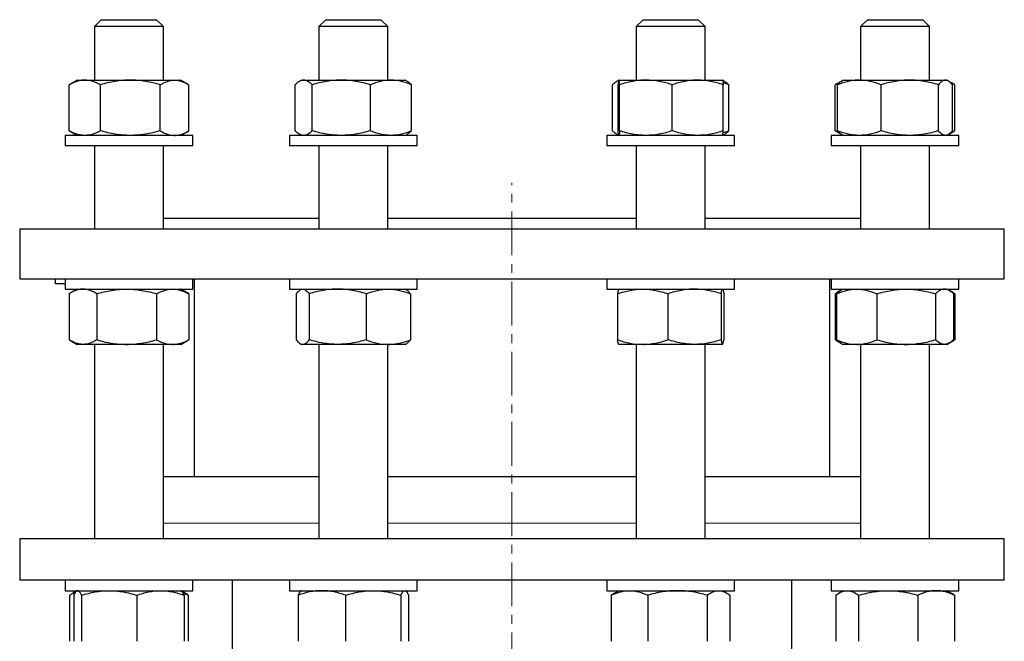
# Model space of a CAD drawing. Header units: millimetres. Extents: x 36 to 762, y 58 to 770.
# Tile 2 of 5: x 46 to 331, y 218 to 398. Entities that reach past the tile are written whole.
import ezdxf

# ---------------------------------------------------------------- set-up
doc = ezdxf.new("R2010")
doc.units = ezdxf.units.MM
doc.linetypes.add('CENTERX2', pattern=[20.32, 12.7, -2.54, 2.54, -2.54])
doc.layers.add('FORMAT', color=7, linetype='Continuous')

msp = doc.modelspace()

# ---------------------------------------------------------------- linework, layer by layer
at = {"color": 7, "linetype": 'Continuous', "lineweight": 25}
for p, q in [((69.84, 397.78), (67.84, 395.78)), ((69.84, 397.78), (85.84, 397.78)), ((87.84, 395.78), (85.84, 397.78)), ((134.79, 397.78), (132.79, 395.78)), ((134.79, 397.78), (150.79, 397.78)), ((152.79, 395.78), (150.79, 397.78)), ((226.63, 397.78), (224.63, 395.78)), ((226.63, 397.78), (242.63, 397.78)), ((244.63, 395.78), (242.63, 397.78)), ((291.58, 397.78), (289.58, 395.78)), ((291.58, 397.78), (307.58, 397.78)), ((309.58, 395.78), (307.58, 397.78)), ((67.84, 395.78), (67.84, 380.28)), ((87.84, 395.78), (67.84, 395.78)), ((87.84, 380.28), (87.84, 395.78)), ((132.79, 395.78), (132.79, 380.28)), ((152.79, 395.78), (132.79, 395.78)), ((152.79, 380.28), (152.79, 395.78)), ((224.63, 395.78), (224.63, 380.28)), ((244.63, 395.78), (224.63, 395.78)), ((244.63, 380.28), (244.63, 395.78)), ((289.58, 395.78), (289.58, 380.28)), ((289.58, 395.78), (289.58, 395.78)), ((309.58, 395.78), (289.58, 395.78)), ((309.58, 380.28), (309.58, 395.78)), ((60.53, 378.94), (60.78, 379.09)), ((62.84, 380.28), (60.78, 379.09)), ((62.84, 380.28), (65.06, 380.28)), ((65.06, 380.28), (78.24, 380.28)), ((78.24, 380.28), (91.03, 380.28)), ((91.03, 380.28), (92.84, 380.28)), ((94.91, 379.09), (92.84, 380.28)), ((127.79, 380.28), (127.14, 379.91)), ((127.79, 380.28), (128.41, 380.28)), ((128.41, 380.28), (139.29, 380.28)), ((139.29, 380.28), (153.67, 380.28)), ((153.67, 380.28), (157.79, 380.28)), ((158.44, 379.91), (157.79, 380.28)), ((219.63, 380.28), (218.98, 379.91)), ((219.64, 380.28), (227.48, 380.28)), ((227.48, 380.28), (242.47, 380.28)), ((242.47, 380.28), (249.63, 380.28)), ((250.28, 379.91), (249.63, 380.28)), ((282.51, 379.08), (282.26, 378.94)), ((284.15, 380.03), (282.51, 379.09)), ((284.58, 380.28), (284.15, 380.03)), ((284.58, 380.28), (289.25, 380.28)), ((289.25, 380.28), (303.84, 380.28)), ((303.84, 380.28), (314.16, 380.28)), ((314.16, 380.28), (314.58, 380.28)), ((315.01, 380.03), (314.58, 380.28)), ((316.64, 379.09), (315.1, 379.98)), ((60.53, 365.62), (60.53, 378.94)), ((69.58, 365.62), (69.58, 378.94)), ((86.9, 365.62), (86.9, 378.94)), ((95.16, 365.62), (95.16, 378.94)), ((125.95, 365.62), (125.95, 378.94)), ((130.87, 365.62), (130.87, 378.94)), ((147.71, 365.62), (147.71, 378.94)), ((159.63, 365.62), (159.63, 378.94)), ((217.79, 365.62), (217.79, 378.94)), ((219.41, 365.62), (219.41, 378.94)), ((219.87, 365.62), (219.87, 378.94)), ((235.09, 365.62), (235.09, 378.94)), ((249.86, 365.62), (249.86, 378.94)), ((251.48, 365.62), (251.48, 378.94)), ((282.26, 365.62), (282.26, 378.94)), ((282.97, 365.62), (282.97, 378.94)), ((295.54, 365.62), (295.54, 378.94)), ((312.14, 365.62), (312.14, 378.94)), ((316.18, 365.62), (316.18, 378.94)), ((316.89, 365.62), (316.89, 378.94)), ((60.53, 365.62), (60.78, 365.48)), ((60.78, 365.48), (62.84, 364.28)), ((92.84, 364.28), (94.91, 365.48)), ((282.51, 365.48), (282.26, 365.62)), ((282.51, 365.48), (284.15, 364.53)), ((315.1, 364.59), (316.64, 365.48)), ((59.34, 364.28), (59.34, 361.28)), ((96.34, 364.28), (59.34, 364.28)), ((96.34, 361.28), (96.34, 364.28)), ((124.29, 364.28), (124.29, 361.28)), ((161.29, 364.28), (124.29, 364.28)), ((127.14, 364.66), (127.79, 364.28)), ((157.79, 364.28), (158.44, 364.66)), ((161.29, 361.28), (161.29, 364.28)), ((216.13, 364.28), (216.13, 361.28)), ((253.13, 364.28), (216.13, 364.28)), ((218.98, 364.66), (219.63, 364.28)), ((249.63, 364.28), (250.28, 364.66)), ((253.13, 361.28), (253.13, 364.28)), ((281.08, 364.28), (281.08, 361.28)), ((318.08, 364.28), (281.08, 364.28)), ((284.15, 364.53), (284.58, 364.28)), ((314.58, 364.28), (315.01, 364.53)), ((318.08, 361.28), (318.08, 364.28)), ((96.34, 361.28), (59.34, 361.28)), ((67.84, 361.28), (67.84, 337.28)), ((87.84, 337.28), (87.84, 361.28)), ((161.29, 361.28), (124.29, 361.28)), ((132.79, 361.28), (132.79, 337.28)), ((152.79, 337.28), (152.79, 361.28)), ((253.13, 361.28), (216.13, 361.28)), ((224.63, 361.28), (224.63, 337.28)), ((244.63, 337.28), (244.63, 361.28)), ((318.08, 361.28), (281.08, 361.28)), ((289.58, 361.28), (289.58, 337.28)), ((309.58, 337.28), (309.58, 361.28)), ((87.84, 340.28), (132.79, 340.28)), ((152.79, 340.28), (224.63, 340.28)), ((244.63, 340.28), (289.58, 340.28)), ((46.21, 337.28), (46.21, 322.78)), ((46.21, 337.28), (331.21, 337.28)), ((331.21, 322.78), (331.21, 337.28)), ((46.21, 322.78), (331.21, 322.78)), ((56.57, 321.28), (56.57, 322.78)), ((59.34, 322.78), (59.34, 319.78)), ((96.34, 319.78), (96.34, 322.78)), ((96.71, 322.78), (96.71, 265.48)), ((124.29, 322.78), (124.29, 319.78)), ((161.29, 319.78), (161.29, 322.78)), ((216.13, 322.78), (216.13, 319.78)), ((253.13, 319.78), (253.13, 322.78)), ((280.71, 265.48), (280.71, 322.78)), ((281.08, 322.78), (281.08, 319.78)), ((318.08, 319.78), (318.08, 322.78)), ((59.34, 321.28), (56.57, 321.28)), ((59.34, 319.78), (84.94, 319.78)), ((62.84, 319.78), (60.95, 318.69)), ((84.94, 319.78), (96.34, 319.78)), ((94.74, 318.69), (92.84, 319.78)), ((124.29, 319.78), (159.89, 319.78)), ((127.79, 319.78), (127.43, 319.57)), ((158.15, 319.57), (157.79, 319.78)), ((159.89, 319.78), (161.29, 319.78)), ((216.13, 319.78), (253.13, 319.78)), ((219.63, 319.78), (219.62, 319.77)), ((249.65, 319.77), (249.63, 319.78)), ((281.08, 319.78), (318.08, 319.78)), ((283.83, 319.35), (282.68, 318.69)), ((284.58, 319.78), (283.83, 319.35)), ((315.31, 319.36), (314.58, 319.78)), ((316.47, 318.69), (315.33, 319.35)), ((60.54, 318.44), (60.54, 305.12)), ((68.51, 318.44), (68.51, 305.12)), ((85.81, 318.44), (85.81, 305.12)), ((95.15, 318.44), (94.74, 318.69)), ((95.15, 318.44), (95.15, 305.12)), ((126.28, 318.44), (126.28, 305.12)), ((130, 318.44), (130, 305.12)), ((146.51, 318.44), (146.51, 305.12)), ((159.3, 318.44), (159.3, 305.12)), ((219.25, 318.44), (219.25, 305.12)), ((233.85, 318.44), (233.85, 305.12)), ((249.22, 318.44), (249.22, 305.12)), ((250.01, 318.44), (250.01, 305.12)), ((282.27, 318.44), (282.27, 305.12)), ((282.66, 318.44), (282.66, 305.12)), ((294.34, 318.44), (294.34, 305.12)), ((311.25, 318.44), (311.25, 305.12)), ((316.47, 318.68), (316.88, 318.44)), ((316.49, 318.44), (316.49, 305.12)), ((316.88, 318.44), (316.88, 305.12)), ((95.15, 305.12), (94.74, 304.88)), ((316.47, 304.88), (316.88, 305.12)), ((60.95, 304.88), (62.84, 303.78)), ((64.53, 303.78), (62.84, 303.78)), ((77.16, 303.78), (64.53, 303.78)), ((67.84, 303.78), (67.84, 247.48)), ((90.48, 303.78), (77.16, 303.78)), ((87.84, 247.48), (87.84, 303.78)), ((92.84, 303.78), (90.48, 303.78)), ((92.84, 303.78), (94.74, 304.88)), ((127.43, 303.99), (127.79, 303.78)), ((128.14, 303.78), (127.79, 303.78)), ((138.25, 303.78), (128.14, 303.78)), ((132.79, 303.78), (132.79, 247.48)), ((152.9, 303.78), (138.25, 303.78)), ((152.79, 247.48), (152.79, 303.78)), ((157.79, 303.78), (152.9, 303.78)), ((157.79, 303.78), (158.15, 303.99)), ((219.62, 303.79), (219.63, 303.78)), ((226.55, 303.78), (219.63, 303.78)), ((224.63, 303.78), (224.63, 247.48)), ((241.53, 303.78), (226.55, 303.78)), ((249.62, 303.78), (241.53, 303.78)), ((244.63, 247.48), (244.63, 303.78)), ((249.63, 303.78), (249.62, 303.78)), ((249.63, 303.78), (249.65, 303.79)), ((282.68, 304.88), (283.83, 304.21)), ((283.83, 304.21), (284.58, 303.78)), ((288.5, 303.78), (284.58, 303.78)), ((302.8, 303.78), (288.5, 303.78)), ((289.58, 303.78), (289.58, 247.48)), ((313.87, 303.78), (302.8, 303.78)), ((309.58, 247.48), (309.58, 303.78)), ((314.58, 303.78), (313.87, 303.78)), ((314.58, 303.78), (315.31, 304.21)), ((315.33, 304.22), (316.47, 304.88)), ((132.79, 265.48), (87.84, 265.48)), ((224.63, 265.48), (152.79, 265.48)), ((289.58, 265.48), (244.63, 265.48)), ((46.21, 247.48), (46.21, 235.48)), ((331.21, 247.48), (46.21, 247.48)), ((331.21, 235.48), (331.21, 247.48)), ((331.21, 235.48), (46.21, 235.48)), ((59.34, 235.48), (59.34, 232.48)), ((96.34, 232.48), (96.34, 235.48)), ((107.71, 235.48), (107.71, 132.78)), ((124.29, 235.48), (124.29, 232.48)), ((161.29, 232.48), (161.29, 235.48)), ((216.13, 235.48), (216.13, 232.48)), ((253.13, 232.48), (253.13, 235.48)), ((269.71, 132.78), (269.71, 235.48)), ((281.08, 235.48), (281.08, 232.48)), ((318.08, 232.48), (318.08, 235.48)), ((59.34, 232.48), (84.94, 232.48)), ((60.67, 231.14), (60.67, 217.82)), ((62.69, 232.39), (61.6, 231.76)), ((61.84, 231.14), (61.84, 217.82)), ((62.84, 232.48), (62.71, 232.4)), ((64.11, 231.14), (64.11, 217.82)), ((80.12, 231.14), (80.12, 217.82)), ((84.94, 232.48), (96.34, 232.48)), ((92.98, 232.4), (92.84, 232.48)), ((94.09, 231.76), (92.98, 232.4)), ((93.85, 231.14), (93.85, 217.82)), ((95.02, 231.14), (95.02, 217.82)), ((124.29, 232.48), (159.89, 232.48)), ((126.79, 231.14), (126.79, 217.82)), ((127.79, 232.48), (127.66, 232.41)), ((140.54, 231.14), (140.54, 217.82)), ((156.54, 231.14), (156.54, 217.82)), ((157.92, 232.41), (157.79, 232.48)), ((158.78, 231.14), (158.78, 217.82)), ((159.89, 232.48), (161.29, 232.48)), ((216.13, 232.48), (253.13, 232.48)), ((217.46, 231.14), (217.46, 217.82)), ((219.63, 232.48), (218.4, 231.77)), ((228.02, 231.14), (228.02, 217.82)), ((245.19, 231.14), (245.19, 217.82)), ((250.86, 231.77), (249.63, 232.48)), ((251.8, 231.14), (251.8, 217.82)), ((281.08, 232.48), (318.08, 232.48)), ((282.4, 231.14), (282.4, 217.82)), ((284.58, 232.48), (283.33, 231.76)), ((289.05, 231.14), (289.05, 217.82)), ((306.22, 231.14), (306.22, 217.82)), ((315.82, 231.76), (314.58, 232.48)), ((316.75, 231.14), (316.75, 217.82))]:
    msp.add_line(p, q, dxfattribs=at)
at = {"color": 8, "linetype": 'Continuous', "lineweight": 18}
for p, q in [((87.84, 252.04), (132.79, 252.04)), ((152.79, 252.04), (224.63, 252.04)), ((244.63, 252.04), (289.58, 252.04))]:
    msp.add_line(p, q, dxfattribs=at)
at = {"color": 7, "linetype": 'Continuous', "lineweight": 25}
for points, knots in [([(65.06, 380.28), (64.67, 380.28), (64.29, 380.25), (63.52, 380.13), (63.14, 380.04), (62.01, 379.69), (61.27, 379.35), (60.53, 378.94)], [0, 0, 0, 0, 0.25, 0.25, 0.5, 0.5, 1, 1, 1, 1]), ([(69.58, 378.94), (68.84, 379.35), (68.1, 379.69), (66.59, 380.16), (65.83, 380.28), (65.06, 380.28)], [0, 0, 0, 0, 0.5, 0.5, 1, 1, 1, 1]), ([(78.24, 380.28), (77.51, 380.28), (76.77, 380.25), (75.31, 380.13), (74.58, 380.04), (72.42, 379.69), (71, 379.35), (69.58, 378.94)], [0, 0, 0, 0, 0.25, 0.25, 0.5, 0.5, 1, 1, 1, 1]), ([(86.9, 378.94), (85.48, 379.35), (84.05, 379.69), (81.17, 380.16), (79.72, 380.28), (78.24, 380.28)], [0, 0, 0, 0, 0.5, 0.5, 1, 1, 1, 1]), ([(86.9, 378.94), (87.23, 379.15), (87.57, 379.33), (88.26, 379.66), (88.6, 379.81), (89.64, 380.16), (90.33, 380.28), (91.03, 380.28)], [0, 0, 0, 0, 0.25, 0.25, 0.5, 0.5, 1, 1, 1, 1]), ([(91.03, 380.28), (91.38, 380.28), (91.73, 380.25), (92.43, 380.13), (92.78, 380.04), (93.81, 379.68), (94.49, 379.35), (95.16, 378.94)], [0, 0, 0, 0, 0.25, 0.25, 0.5, 0.5, 1, 1, 1, 1]), ([(128.41, 380.28), (128.2, 380.28), (127.99, 380.25), (127.57, 380.13), (127.36, 380.04), (126.75, 379.68), (126.34, 379.35), (125.95, 378.94)], [0, 0, 0, 0, 0.25, 0.25, 0.5, 0.5, 1, 1, 1, 1]), ([(130.87, 378.94), (130.67, 379.15), (130.47, 379.33), (130.06, 379.66), (129.85, 379.81), (129.24, 380.16), (128.82, 380.28), (128.41, 380.28)], [0, 0, 0, 0, 0.25, 0.25, 0.5, 0.5, 1, 1, 1, 1]), ([(139.29, 380.28), (138.57, 380.28), (137.86, 380.25), (136.44, 380.13), (135.73, 380.04), (133.63, 379.69), (132.24, 379.35), (130.87, 378.94)], [0, 0, 0, 0, 0.25, 0.25, 0.5, 0.5, 1, 1, 1, 1]), ([(147.71, 378.94), (146.33, 379.35), (144.95, 379.69), (142.14, 380.16), (140.72, 380.28), (139.29, 380.28)], [0, 0, 0, 0, 0.5, 0.5, 1, 1, 1, 1]), ([(153.67, 380.28), (153.17, 380.28), (152.66, 380.25), (151.65, 380.13), (151.15, 380.04), (149.66, 379.69), (148.68, 379.35), (147.71, 378.94)], [0, 0, 0, 0, 0.25, 0.25, 0.5, 0.5, 1, 1, 1, 1]), ([(159.63, 378.94), (158.66, 379.35), (157.67, 379.69), (155.69, 380.16), (154.69, 380.28), (153.67, 380.28)], [0, 0, 0, 0, 0.5, 0.5, 1, 1, 1, 1]), ([(159.63, 378.94), (159.53, 379.05), (159.32, 379.25), (158.96, 379.55), (158.67, 379.78), (158.47, 379.88), (158.43, 379.9)], [0, 0, 0, 0, 0.261352, 0.522904, 0.898184, 1, 1, 1, 1]), ([(217.79, 378.94), (217.89, 379.04), (218.1, 379.25), (218.46, 379.56), (218.86, 379.85), (219.25, 380.06), (219.49, 380.14), (219.58, 380.17)], [0, 0, 0, 0, 0.176192, 0.352517, 0.605514, 0.858484, 1, 1, 1, 1]), ([(219.64, 380.28), (219.62, 380.28), (219.6, 380.25), (219.56, 380.13), (219.54, 380.04), (219.48, 379.69), (219.45, 379.35), (219.41, 378.94)], [0, 0, 0, 0, 0.25, 0.25, 0.5, 0.5, 1, 1, 1, 1]), ([(219.87, 378.94), (219.83, 379.35), (219.79, 379.69), (219.71, 380.16), (219.68, 380.28), (219.64, 380.28)], [0, 0, 0, 0, 0.5, 0.5, 1, 1, 1, 1]), ([(227.48, 380.28), (226.83, 380.28), (226.19, 380.25), (224.89, 380.13), (224.25, 380.04), (222.34, 379.68), (221.1, 379.35), (219.87, 378.94)], [0, 0, 0, 0, 0.25, 0.25, 0.5, 0.5, 1, 1, 1, 1]), ([(235.09, 378.94), (234.47, 379.15), (233.85, 379.33), (232.58, 379.66), (231.95, 379.81), (230.04, 380.16), (228.76, 380.28), (227.48, 380.28)], [0, 0, 0, 0, 0.25, 0.25, 0.5, 0.5, 1, 1, 1, 1]), ([(242.47, 380.28), (241.85, 380.28), (241.22, 380.25), (239.97, 380.13), (239.35, 380.04), (237.51, 379.69), (236.29, 379.35), (235.09, 378.94)], [0, 0, 0, 0, 0.25, 0.25, 0.5, 0.5, 1, 1, 1, 1]), ([(249.86, 378.94), (248.65, 379.35), (247.43, 379.69), (244.97, 380.16), (243.73, 380.28), (242.47, 380.28)], [0, 0, 0, 0, 0.5, 0.5, 1, 1, 1, 1]), ([(249.63, 380.28), (249.65, 380.28), (249.67, 380.25), (249.7, 380.13), (249.72, 380.04), (249.78, 379.69), (249.82, 379.35), (249.86, 378.94)], [0, 0, 0, 0, 0.25, 0.25, 0.5, 0.5, 1, 1, 1, 1]), ([(251.48, 378.94), (251.15, 379.07), (250.6, 379.3), (250.03, 379.49), (249.79, 379.56)], [0, 0, 0, 0, 0.5750328, 1, 1, 1, 1]), ([(250.28, 379.9), (250.38, 379.84), (250.63, 379.7), (251.03, 379.37), (251.33, 379.09), (251.48, 378.94)], [0, 0, 0, 0, 0.252568, 0.626268, 1, 1, 1, 1]), ([(283.54, 379.57), (283.35, 379.48), (282.92, 379.3), (282.49, 379.07), (282.26, 378.94)], [0, 0, 0, 0, 0.457214, 1, 1, 1, 1]), ([(289.25, 380.28), (288.72, 380.28), (288.18, 380.25), (287.12, 380.13), (286.6, 380.04), (285.03, 379.69), (283.99, 379.35), (282.97, 378.94)], [0, 0, 0, 0, 0.25, 0.25, 0.5, 0.5, 1, 1, 1, 1]), ([(282.97, 378.94), (283.08, 379.07), (283.3, 379.33), (283.63, 379.66), (283.91, 379.89), (284.09, 379.99), (284.15, 380.03)], [0, 0, 0, 0, 0.280135, 0.56035, 0.840418, 1, 1, 1, 1]), ([(295.54, 378.94), (294.51, 379.35), (293.47, 379.69), (291.38, 380.16), (290.32, 380.28), (289.25, 380.28)], [0, 0, 0, 0, 0.5, 0.5, 1, 1, 1, 1]), ([(303.84, 380.28), (303.14, 380.28), (302.43, 380.25), (301.02, 380.13), (300.32, 380.04), (298.24, 379.68), (296.88, 379.35), (295.54, 378.94)], [0, 0, 0, 0, 0.25, 0.25, 0.5, 0.5, 1, 1, 1, 1]), ([(312.14, 378.94), (311.47, 379.15), (310.79, 379.33), (309.41, 379.66), (308.72, 379.81), (306.64, 380.16), (305.24, 380.28), (303.84, 380.28)], [0, 0, 0, 0, 0.25, 0.25, 0.5, 0.5, 1, 1, 1, 1]), ([(314.16, 380.28), (313.99, 380.28), (313.82, 380.25), (313.48, 380.13), (313.31, 380.04), (312.8, 379.69), (312.47, 379.35), (312.14, 378.94)], [0, 0, 0, 0, 0.25, 0.25, 0.5, 0.5, 1, 1, 1, 1]), ([(316.18, 378.94), (315.85, 379.35), (315.52, 379.69), (314.85, 380.16), (314.51, 380.28), (314.16, 380.28)], [0, 0, 0, 0, 0.5, 0.5, 1, 1, 1, 1]), ([(316.89, 378.94), (316.72, 379.04), (316.37, 379.25), (315.92, 379.49), (315.63, 379.6), (315.53, 379.65)], [0, 0, 0, 0, 0.3833563, 0.767004, 1, 1, 1, 1]), ([(65.06, 364.28), (64.67, 364.28), (64.29, 364.31), (63.52, 364.44), (63.14, 364.53), (62.01, 364.88), (61.27, 365.21), (60.53, 365.62)], [0, 0, 0, 0, 0.25, 0.25, 0.5, 0.5, 1, 1, 1, 1]), ([(69.58, 365.62), (68.84, 365.21), (68.1, 364.88), (66.59, 364.41), (65.83, 364.28), (65.06, 364.28)], [0, 0, 0, 0, 0.5, 0.5, 1, 1, 1, 1]), ([(78.24, 364.28), (77.51, 364.28), (76.77, 364.31), (75.31, 364.44), (74.58, 364.53), (72.42, 364.88), (71, 365.21), (69.58, 365.62)], [0, 0, 0, 0, 0.25, 0.25, 0.5, 0.5, 1, 1, 1, 1]), ([(86.9, 365.62), (85.48, 365.21), (84.05, 364.88), (81.17, 364.41), (79.72, 364.28), (78.24, 364.28)], [0, 0, 0, 0, 0.5, 0.5, 1, 1, 1, 1]), ([(86.9, 365.62), (87.23, 365.42), (87.57, 365.23), (88.26, 364.9), (88.6, 364.76), (89.64, 364.41), (90.33, 364.28), (91.03, 364.28)], [0, 0, 0, 0, 0.25, 0.25, 0.5, 0.5, 1, 1, 1, 1]), ([(91.03, 364.28), (91.38, 364.28), (91.73, 364.31), (92.43, 364.44), (92.78, 364.53), (93.81, 364.88), (94.49, 365.22), (95.16, 365.62)], [0, 0, 0, 0, 0.25, 0.25, 0.5, 0.5, 1, 1, 1, 1]), ([(128.41, 364.28), (128.2, 364.28), (127.99, 364.31), (127.57, 364.44), (127.36, 364.53), (126.75, 364.88), (126.34, 365.22), (125.95, 365.62)], [0, 0, 0, 0, 0.25, 0.25, 0.5, 0.5, 1, 1, 1, 1]), ([(130.87, 365.62), (130.67, 365.42), (130.47, 365.23), (130.06, 364.9), (129.85, 364.76), (129.24, 364.41), (128.82, 364.28), (128.41, 364.28)], [0, 0, 0, 0, 0.25, 0.25, 0.5, 0.5, 1, 1, 1, 1]), ([(139.29, 364.28), (138.57, 364.28), (137.86, 364.31), (136.44, 364.44), (135.73, 364.53), (133.63, 364.88), (132.24, 365.21), (130.87, 365.62)], [0, 0, 0, 0, 0.25, 0.25, 0.5, 0.5, 1, 1, 1, 1]), ([(147.71, 365.62), (146.33, 365.21), (144.95, 364.88), (142.14, 364.41), (140.72, 364.28), (139.29, 364.28)], [0, 0, 0, 0, 0.5, 0.5, 1, 1, 1, 1]), ([(153.67, 364.28), (153.17, 364.28), (152.66, 364.31), (151.65, 364.44), (151.15, 364.53), (149.66, 364.88), (148.68, 365.21), (147.71, 365.62)], [0, 0, 0, 0, 0.25, 0.25, 0.5, 0.5, 1, 1, 1, 1]), ([(159.63, 365.62), (158.66, 365.21), (157.67, 364.88), (155.69, 364.41), (154.69, 364.28), (153.67, 364.28)], [0, 0, 0, 0, 0.5, 0.5, 1, 1, 1, 1]), ([(159.63, 365.62), (159.53, 365.52), (159.32, 365.32), (158.96, 365.01), (158.67, 364.78), (158.47, 364.69), (158.43, 364.66)], [0, 0, 0, 0, 0.261352, 0.522904, 0.898184, 1, 1, 1, 1]), ([(217.79, 365.62), (217.89, 365.52), (218.1, 365.32), (218.46, 365.01), (218.86, 364.72), (219.25, 364.5), (219.49, 364.42), (219.58, 364.39)], [0, 0, 0, 0, 0.1761915, 0.352517, 0.6055136, 0.8584838, 1, 1, 1, 1]), ([(219.64, 364.28), (219.62, 364.28), (219.6, 364.31), (219.56, 364.44), (219.54, 364.53), (219.48, 364.88), (219.45, 365.21), (219.41, 365.62)], [0, 0, 0, 0, 0.25, 0.25, 0.5, 0.5, 1, 1, 1, 1]), ([(219.87, 365.62), (219.83, 365.21), (219.79, 364.88), (219.71, 364.41), (219.68, 364.28), (219.64, 364.28)], [0, 0, 0, 0, 0.5, 0.5, 1, 1, 1, 1]), ([(227.48, 364.28), (226.83, 364.28), (226.19, 364.31), (224.89, 364.44), (224.25, 364.53), (222.34, 364.88), (221.1, 365.22), (219.87, 365.62)], [0, 0, 0, 0, 0.25, 0.25, 0.5, 0.5, 1, 1, 1, 1]), ([(235.09, 365.62), (234.47, 365.42), (233.85, 365.23), (232.58, 364.9), (231.95, 364.76), (230.04, 364.41), (228.76, 364.28), (227.48, 364.28)], [0, 0, 0, 0, 0.25, 0.25, 0.5, 0.5, 1, 1, 1, 1]), ([(242.47, 364.28), (241.85, 364.28), (241.22, 364.31), (239.97, 364.44), (239.35, 364.53), (237.51, 364.88), (236.29, 365.21), (235.09, 365.62)], [0, 0, 0, 0, 0.25, 0.25, 0.5, 0.5, 1, 1, 1, 1]), ([(249.86, 365.62), (248.65, 365.21), (247.43, 364.88), (244.97, 364.41), (243.73, 364.28), (242.47, 364.28)], [0, 0, 0, 0, 0.5, 0.5, 1, 1, 1, 1]), ([(249.63, 364.28), (249.65, 364.28), (249.67, 364.31), (249.7, 364.44), (249.72, 364.53), (249.78, 364.88), (249.82, 365.21), (249.86, 365.62)], [0, 0, 0, 0, 0.25, 0.25, 0.5, 0.5, 1, 1, 1, 1]), ([(251.48, 365.62), (251.15, 365.49), (250.6, 365.26), (250.03, 365.08), (249.79, 365)], [0, 0, 0, 0, 0.575033, 1, 1, 1, 1]), ([(250.28, 364.66), (250.38, 364.72), (250.63, 364.87), (251.03, 365.19), (251.33, 365.48), (251.48, 365.62)], [0, 0, 0, 0, 0.252568, 0.626268, 1, 1, 1, 1]), ([(283.54, 365), (283.35, 365.08), (282.92, 365.27), (282.49, 365.5), (282.26, 365.62)], [0, 0, 0, 0, 0.457214, 1, 1, 1, 1]), ([(289.25, 364.28), (288.72, 364.28), (288.18, 364.31), (287.12, 364.44), (286.6, 364.53), (285.03, 364.88), (283.99, 365.21), (282.97, 365.62)], [0, 0, 0, 0, 0.25, 0.25, 0.5, 0.5, 1, 1, 1, 1]), ([(282.97, 365.62), (283.08, 365.49), (283.3, 365.23), (283.63, 364.91), (283.91, 364.67), (284.09, 364.57), (284.15, 364.54)], [0, 0, 0, 0, 0.280135, 0.56035, 0.840418, 1, 1, 1, 1]), ([(295.54, 365.62), (294.51, 365.21), (293.47, 364.88), (291.38, 364.41), (290.32, 364.28), (289.25, 364.28)], [0, 0, 0, 0, 0.5, 0.5, 1, 1, 1, 1]), ([(303.84, 364.28), (303.14, 364.28), (302.43, 364.31), (301.02, 364.44), (300.32, 364.53), (298.24, 364.88), (296.88, 365.22), (295.54, 365.62)], [0, 0, 0, 0, 0.25, 0.25, 0.5, 0.5, 1, 1, 1, 1]), ([(312.14, 365.62), (311.47, 365.42), (310.79, 365.23), (309.41, 364.9), (308.72, 364.76), (306.64, 364.41), (305.24, 364.28), (303.84, 364.28)], [0, 0, 0, 0, 0.25, 0.25, 0.5, 0.5, 1, 1, 1, 1]), ([(314.16, 364.28), (313.99, 364.28), (313.82, 364.31), (313.48, 364.44), (313.31, 364.53), (312.8, 364.88), (312.47, 365.21), (312.14, 365.62)], [0, 0, 0, 0, 0.25, 0.25, 0.5, 0.5, 1, 1, 1, 1]), ([(316.18, 365.62), (315.85, 365.21), (315.52, 364.88), (314.85, 364.41), (314.51, 364.28), (314.16, 364.28)], [0, 0, 0, 0, 0.5, 0.5, 1, 1, 1, 1]), ([(316.89, 365.62), (316.72, 365.52), (316.37, 365.32), (315.92, 365.08), (315.63, 364.96), (315.53, 364.92)], [0, 0, 0, 0, 0.383356, 0.767004, 1, 1, 1, 1]), ([(64.53, 319.78), (64.19, 319.78), (63.85, 319.75), (63.17, 319.63), (62.84, 319.54), (61.84, 319.18), (61.19, 318.85), (60.54, 318.44)], [0, 0, 0, 0, 0.25, 0.25, 0.5, 0.5, 1, 1, 1, 1]), ([(68.51, 318.44), (68.19, 318.65), (67.86, 318.83), (67.2, 319.16), (66.87, 319.31), (65.87, 319.66), (65.2, 319.78), (64.53, 319.78)], [0, 0, 0, 0, 0.25, 0.25, 0.5, 0.5, 1, 1, 1, 1]), ([(68.51, 318.44), (69.93, 318.85), (71.35, 319.19), (74.23, 319.66), (75.69, 319.78), (77.16, 319.78)], [0, 0, 0, 0, 0.5, 0.5, 1, 1, 1, 1]), ([(77.16, 319.78), (77.9, 319.78), (78.64, 319.75), (80.09, 319.63), (80.82, 319.54), (82.98, 319.19), (84.4, 318.85), (85.81, 318.44)], [0, 0, 0, 0, 0.25, 0.25, 0.5, 0.5, 1, 1, 1, 1]), ([(85.81, 318.44), (86.58, 318.85), (87.35, 319.19), (88.9, 319.66), (89.69, 319.78), (90.48, 319.78)], [0, 0, 0, 0, 0.5, 0.5, 1, 1, 1, 1]), ([(90.48, 319.78), (90.88, 319.78), (91.27, 319.75), (92.06, 319.63), (92.45, 319.54), (93.62, 319.19), (94.39, 318.85), (95.15, 318.44)], [0, 0, 0, 0, 0.25, 0.25, 0.5, 0.5, 1, 1, 1, 1]), ([(126.28, 318.44), (126.58, 318.85), (126.89, 319.19), (127.51, 319.66), (127.82, 319.78), (128.14, 319.78)], [0, 0, 0, 0, 0.5, 0.5, 1, 1, 1, 1]), ([(128.14, 319.78), (128.3, 319.78), (128.45, 319.75), (128.77, 319.63), (128.92, 319.54), (129.39, 319.19), (129.69, 318.85), (130, 318.44)], [0, 0, 0, 0, 0.25, 0.25, 0.5, 0.5, 1, 1, 1, 1]), ([(138.25, 319.78), (137.55, 319.78), (136.85, 319.75), (135.45, 319.63), (134.75, 319.54), (132.68, 319.18), (131.33, 318.85), (130, 318.44)], [0, 0, 0, 0, 0.25, 0.25, 0.5, 0.5, 1, 1, 1, 1]), ([(146.51, 318.44), (145.84, 318.65), (145.16, 318.83), (143.79, 319.16), (143.1, 319.31), (141.03, 319.66), (139.65, 319.78), (138.25, 319.78)], [0, 0, 0, 0, 0.25, 0.25, 0.5, 0.5, 1, 1, 1, 1]), ([(146.51, 318.44), (147.55, 318.85), (148.61, 319.19), (150.74, 319.66), (151.81, 319.78), (152.9, 319.78)], [0, 0, 0, 0, 0.5, 0.5, 1, 1, 1, 1]), ([(152.9, 319.78), (153.45, 319.78), (153.99, 319.75), (155.07, 319.63), (155.6, 319.54), (157.2, 319.19), (158.25, 318.85), (159.3, 318.44)], [0, 0, 0, 0, 0.25, 0.25, 0.5, 0.5, 1, 1, 1, 1]), ([(159.3, 318.44), (159.2, 318.57), (159, 318.83), (158.69, 319.16), (158.41, 319.41), (158.23, 319.52), (158.15, 319.57)], [0, 0, 0, 0, 0.264623, 0.529321, 0.793881, 1, 1, 1, 1]), ([(219.25, 318.44), (220.45, 318.85), (221.65, 319.19), (224.08, 319.66), (225.31, 319.78), (226.55, 319.78)], [0, 0, 0, 0, 0.5, 0.5, 1, 1, 1, 1]), ([(219.62, 319.77), (219.6, 319.76), (219.56, 319.72), (219.5, 319.58), (219.44, 319.39), (219.38, 319.13), (219.31, 318.81), (219.27, 318.57), (219.25, 318.44)], [0, 0, 0, 0, 0.158328, 0.324904, 0.491394, 0.660892, 0.830468, 1, 1, 1, 1]), ([(226.55, 319.78), (227.17, 319.78), (227.79, 319.75), (229.02, 319.63), (229.63, 319.54), (231.45, 319.19), (232.66, 318.85), (233.85, 318.44)], [0, 0, 0, 0, 0.25, 0.25, 0.5, 0.5, 1, 1, 1, 1]), ([(241.53, 319.78), (240.88, 319.78), (240.23, 319.75), (238.92, 319.63), (238.27, 319.54), (236.35, 319.18), (235.09, 318.85), (233.85, 318.44)], [0, 0, 0, 0, 0.25, 0.25, 0.5, 0.5, 1, 1, 1, 1]), ([(249.22, 318.44), (248.6, 318.65), (247.97, 318.83), (246.69, 319.16), (246.05, 319.31), (244.12, 319.66), (242.83, 319.78), (241.53, 319.78)], [0, 0, 0, 0, 0.25, 0.25, 0.5, 0.5, 1, 1, 1, 1]), ([(249.22, 318.44), (249.29, 318.85), (249.35, 319.19), (249.48, 319.66), (249.55, 319.78), (249.62, 319.78)], [0, 0, 0, 0, 0.5, 0.5, 1, 1, 1, 1]), ([(249.65, 319.77), (249.67, 319.76), (249.71, 319.72), (249.77, 319.58), (249.83, 319.39), (249.89, 319.13), (249.95, 318.81), (249.99, 318.57), (250.01, 318.44)], [0, 0, 0, 0, 0.158328, 0.324904, 0.491394, 0.660892, 0.830468, 1, 1, 1, 1]), ([(282.66, 318.44), (283.61, 318.85), (284.58, 319.19), (286.52, 319.66), (287.5, 319.78), (288.5, 319.78)], [0, 0, 0, 0, 0.5, 0.5, 1, 1, 1, 1]), ([(283.84, 319.35), (283.76, 319.3), (283.52, 319.17), (283.13, 318.87), (282.82, 318.59), (282.66, 318.44)], [0, 0, 0, 0, 0.193347, 0.596656, 1, 1, 1, 1]), ([(288.5, 319.78), (288.99, 319.78), (289.49, 319.75), (290.48, 319.63), (290.97, 319.54), (292.42, 319.19), (293.38, 318.85), (294.34, 318.44)], [0, 0, 0, 0, 0.25, 0.25, 0.5, 0.5, 1, 1, 1, 1]), ([(294.34, 318.44), (295.72, 318.85), (297.12, 319.19), (299.93, 319.66), (301.36, 319.78), (302.8, 319.78)], [0, 0, 0, 0, 0.5, 0.5, 1, 1, 1, 1]), ([(302.8, 319.78), (303.51, 319.78), (304.24, 319.75), (305.66, 319.63), (306.37, 319.54), (308.48, 319.19), (309.87, 318.85), (311.25, 318.44)], [0, 0, 0, 0, 0.25, 0.25, 0.5, 0.5, 1, 1, 1, 1]), ([(313.87, 319.78), (313.65, 319.78), (313.43, 319.75), (312.98, 319.63), (312.76, 319.54), (312.11, 319.18), (311.68, 318.85), (311.25, 318.44)], [0, 0, 0, 0, 0.25, 0.25, 0.5, 0.5, 1, 1, 1, 1]), ([(316.49, 318.44), (316.28, 318.65), (316.06, 318.83), (315.63, 319.16), (315.41, 319.31), (314.76, 319.66), (314.32, 319.78), (313.87, 319.78)], [0, 0, 0, 0, 0.25, 0.25, 0.5, 0.5, 1, 1, 1, 1]), ([(282.27, 318.44), (282.44, 318.54), (282.77, 318.75), (283.15, 318.96), (283.37, 319.05), (283.41, 319.07)], [0, 0, 0, 0, 0.442474, 0.885285, 1, 1, 1, 1]), ([(316, 318.87), (316.05, 318.85), (316.35, 318.72), (316.64, 318.57), (316.88, 318.44)], [0, 0, 0, 0, 0.185245, 1, 1, 1, 1]), ([(64.53, 303.78), (64.19, 303.78), (63.85, 303.81), (63.17, 303.94), (62.84, 304.03), (61.84, 304.38), (61.19, 304.72), (60.54, 305.12)], [0, 0, 0, 0, 0.25, 0.25, 0.5, 0.5, 1, 1, 1, 1]), ([(68.51, 305.12), (68.19, 304.92), (67.86, 304.73), (67.2, 304.4), (66.87, 304.26), (65.87, 303.91), (65.2, 303.78), (64.53, 303.78)], [0, 0, 0, 0, 0.25, 0.25, 0.5, 0.5, 1, 1, 1, 1]), ([(68.51, 305.12), (69.93, 304.71), (71.35, 304.38), (74.23, 303.91), (75.69, 303.78), (77.16, 303.78)], [0, 0, 0, 0, 0.5, 0.5, 1, 1, 1, 1]), ([(77.16, 303.78), (77.9, 303.78), (78.64, 303.81), (80.09, 303.94), (80.82, 304.03), (82.98, 304.38), (84.4, 304.71), (85.81, 305.12)], [0, 0, 0, 0, 0.25, 0.25, 0.5, 0.5, 1, 1, 1, 1]), ([(85.81, 305.12), (86.58, 304.71), (87.35, 304.38), (88.9, 303.91), (89.69, 303.78), (90.48, 303.78)], [0, 0, 0, 0, 0.5, 0.5, 1, 1, 1, 1]), ([(90.48, 303.78), (90.88, 303.78), (91.27, 303.81), (92.06, 303.94), (92.45, 304.03), (93.62, 304.38), (94.39, 304.71), (95.15, 305.12)], [0, 0, 0, 0, 0.25, 0.25, 0.5, 0.5, 1, 1, 1, 1]), ([(126.28, 305.12), (126.58, 304.71), (126.89, 304.38), (127.51, 303.91), (127.82, 303.78), (128.14, 303.78)], [0, 0, 0, 0, 0.5, 0.5, 1, 1, 1, 1]), ([(128.14, 303.78), (128.3, 303.78), (128.45, 303.81), (128.77, 303.94), (128.92, 304.03), (129.39, 304.38), (129.69, 304.71), (130, 305.12)], [0, 0, 0, 0, 0.25, 0.25, 0.5, 0.5, 1, 1, 1, 1]), ([(138.25, 303.78), (137.55, 303.78), (136.85, 303.81), (135.45, 303.94), (134.75, 304.03), (132.68, 304.38), (131.33, 304.72), (130, 305.12)], [0, 0, 0, 0, 0.25, 0.25, 0.5, 0.5, 1, 1, 1, 1]), ([(146.51, 305.12), (145.84, 304.92), (145.16, 304.73), (143.79, 304.4), (143.1, 304.26), (141.03, 303.91), (139.65, 303.78), (138.25, 303.78)], [0, 0, 0, 0, 0.25, 0.25, 0.5, 0.5, 1, 1, 1, 1]), ([(146.51, 305.12), (147.55, 304.71), (148.61, 304.38), (150.74, 303.91), (151.81, 303.78), (152.9, 303.78)], [0, 0, 0, 0, 0.5, 0.5, 1, 1, 1, 1]), ([(152.9, 303.78), (153.45, 303.78), (153.99, 303.81), (155.07, 303.94), (155.6, 304.03), (157.2, 304.38), (158.25, 304.71), (159.3, 305.12)], [0, 0, 0, 0, 0.25, 0.25, 0.5, 0.5, 1, 1, 1, 1]), ([(159.3, 305.12), (159.2, 304.99), (159, 304.73), (158.69, 304.41), (158.41, 304.15), (158.23, 304.04), (158.15, 304)], [0, 0, 0, 0, 0.264623, 0.529321, 0.793881, 1, 1, 1, 1]), ([(219.25, 305.12), (220.45, 304.71), (221.65, 304.38), (224.08, 303.91), (225.31, 303.78), (226.55, 303.78)], [0, 0, 0, 0, 0.5, 0.5, 1, 1, 1, 1]), ([(219.62, 303.79), (219.6, 303.81), (219.56, 303.84), (219.5, 303.98), (219.44, 304.18), (219.38, 304.44), (219.31, 304.75), (219.27, 305), (219.25, 305.12)], [0, 0, 0, 0, 0.158328, 0.324904, 0.491394, 0.660892, 0.830468, 1, 1, 1, 1]), ([(226.55, 303.78), (227.17, 303.78), (227.79, 303.81), (229.02, 303.94), (229.63, 304.03), (231.45, 304.38), (232.66, 304.71), (233.85, 305.12)], [0, 0, 0, 0, 0.25, 0.25, 0.5, 0.5, 1, 1, 1, 1]), ([(241.53, 303.78), (240.88, 303.78), (240.23, 303.81), (238.92, 303.94), (238.27, 304.03), (236.35, 304.38), (235.09, 304.72), (233.85, 305.12)], [0, 0, 0, 0, 0.25, 0.25, 0.5, 0.5, 1, 1, 1, 1]), ([(249.22, 305.12), (248.6, 304.92), (247.97, 304.73), (246.69, 304.4), (246.05, 304.26), (244.12, 303.91), (242.83, 303.78), (241.53, 303.78)], [0, 0, 0, 0, 0.25, 0.25, 0.5, 0.5, 1, 1, 1, 1]), ([(249.22, 305.12), (249.29, 304.71), (249.35, 304.38), (249.48, 303.91), (249.55, 303.78), (249.62, 303.78)], [0, 0, 0, 0, 0.5, 0.5, 1, 1, 1, 1]), ([(249.62, 303.78), (249.65, 303.78), (249.68, 303.81), (249.75, 303.94), (249.78, 304.03), (249.88, 304.38), (249.95, 304.71), (250.01, 305.12)], [0, 0, 0, 0, 0.25, 0.25, 0.5, 0.5, 1, 1, 1, 1]), ([(282.27, 305.12), (282.44, 305.02), (282.77, 304.82), (283.15, 304.61), (283.37, 304.52), (283.41, 304.5)], [0, 0, 0, 0, 0.442474, 0.885285, 1, 1, 1, 1]), ([(282.66, 305.12), (283.61, 304.71), (284.58, 304.38), (286.52, 303.91), (287.5, 303.78), (288.5, 303.78)], [0, 0, 0, 0, 0.5, 0.5, 1, 1, 1, 1]), ([(283.84, 304.22), (283.76, 304.26), (283.52, 304.39), (283.13, 304.69), (282.82, 304.98), (282.66, 305.12)], [0, 0, 0, 0, 0.193347, 0.596656, 1, 1, 1, 1]), ([(288.5, 303.78), (288.99, 303.78), (289.49, 303.81), (290.48, 303.94), (290.97, 304.03), (292.42, 304.38), (293.38, 304.71), (294.34, 305.12)], [0, 0, 0, 0, 0.25, 0.25, 0.5, 0.5, 1, 1, 1, 1]), ([(294.34, 305.12), (295.72, 304.71), (297.12, 304.38), (299.93, 303.91), (301.36, 303.78), (302.8, 303.78)], [0, 0, 0, 0, 0.5, 0.5, 1, 1, 1, 1]), ([(302.8, 303.78), (303.51, 303.78), (304.24, 303.81), (305.66, 303.94), (306.37, 304.03), (308.48, 304.38), (309.87, 304.71), (311.25, 305.12)], [0, 0, 0, 0, 0.25, 0.25, 0.5, 0.5, 1, 1, 1, 1]), ([(313.87, 303.78), (313.65, 303.78), (313.43, 303.81), (312.98, 303.94), (312.76, 304.03), (312.11, 304.38), (311.68, 304.72), (311.25, 305.12)], [0, 0, 0, 0, 0.25, 0.25, 0.5, 0.5, 1, 1, 1, 1]), ([(316.49, 305.12), (316.28, 304.92), (316.06, 304.73), (315.63, 304.4), (315.41, 304.26), (314.76, 303.91), (314.32, 303.78), (313.87, 303.78)], [0, 0, 0, 0, 0.25, 0.25, 0.5, 0.5, 1, 1, 1, 1]), ([(316, 304.69), (316.05, 304.71), (316.35, 304.84), (316.64, 305), (316.88, 305.12)], [0, 0, 0, 0, 0.185245, 1, 1, 1, 1]), ([(60.67, 231.14), (60.85, 231.27), (61.21, 231.53), (61.75, 231.85), (62.16, 232.07), (62.39, 232.15), (62.44, 232.16)], [0, 0, 0, 0, 0.307093, 0.614273, 0.921293, 1, 1, 1, 1]), ([(62.98, 232.48), (62.88, 232.48), (62.78, 232.45), (62.59, 232.32), (62.49, 232.23), (62.21, 231.88), (62.02, 231.54), (61.84, 231.14)], [0, 0, 0, 0, 0.25, 0.25, 0.5, 0.5, 1, 1, 1, 1]), ([(64.11, 231.14), (64.02, 231.34), (63.93, 231.53), (63.74, 231.86), (63.64, 232), (63.36, 232.35), (63.17, 232.48), (62.98, 232.48)], [0, 0, 0, 0, 0.25, 0.25, 0.5, 0.5, 1, 1, 1, 1]), ([(64.11, 231.14), (65.42, 231.55), (66.74, 231.89), (69.41, 232.35), (70.75, 232.48), (72.12, 232.48)], [0, 0, 0, 0, 0.5, 0.5, 1, 1, 1, 1]), ([(72.12, 232.48), (72.8, 232.48), (73.48, 232.45), (74.83, 232.32), (75.5, 232.23), (77.5, 231.88), (78.82, 231.55), (80.12, 231.14)], [0, 0, 0, 0, 0.25, 0.25, 0.5, 0.5, 1, 1, 1, 1]), ([(80.12, 231.14), (81.25, 231.55), (82.38, 231.89), (84.66, 232.35), (85.82, 232.48), (86.99, 232.48)], [0, 0, 0, 0, 0.5, 0.5, 1, 1, 1, 1]), ([(86.99, 232.48), (87.57, 232.48), (88.16, 232.45), (89.31, 232.32), (89.89, 232.23), (91.6, 231.88), (92.73, 231.55), (93.85, 231.14)], [0, 0, 0, 0, 0.25, 0.25, 0.5, 0.5, 1, 1, 1, 1]), ([(93.85, 231.14), (93.81, 231.24), (93.71, 231.44), (93.54, 231.75), (93.36, 232.05), (93.17, 232.26), (93.04, 232.37), (92.98, 232.4), (92.98, 232.4)], [0, 0, 0, 0, 0.16619, 0.332507, 0.571142, 0.809753, 0.970787, 1, 1, 1, 1]), ([(93.53, 231.76), (93.71, 231.69), (94.21, 231.51), (94.7, 231.29), (95.02, 231.14)], [0, 0, 0, 0, 0.358347, 1, 1, 1, 1]), ([(95.02, 231.14), (94.84, 231.27), (94.53, 231.5), (94.22, 231.68), (94.09, 231.76)], [0, 0, 0, 0, 0.579015, 1, 1, 1, 1]), ([(133.67, 232.48), (133.09, 232.48), (132.5, 232.45), (131.33, 232.32), (130.75, 232.23), (129.03, 231.88), (127.9, 231.54), (126.79, 231.14)], [0, 0, 0, 0, 0.25, 0.25, 0.5, 0.5, 1, 1, 1, 1]), ([(127.66, 232.4), (127.66, 232.4), (127.6, 232.38), (127.49, 232.28), (127.31, 232.08), (127.14, 231.82), (126.96, 231.51), (126.85, 231.26), (126.79, 231.14)], [0, 0, 0, 0, 0.000676, 0.198452, 0.396127, 0.597374, 0.798713, 1, 1, 1, 1]), ([(140.54, 231.14), (139.99, 231.34), (139.42, 231.53), (138.28, 231.86), (137.71, 232), (135.98, 232.35), (134.83, 232.48), (133.67, 232.48)], [0, 0, 0, 0, 0.25, 0.25, 0.5, 0.5, 1, 1, 1, 1]), ([(140.54, 231.14), (141.85, 231.55), (143.17, 231.89), (145.83, 232.35), (147.18, 232.48), (148.54, 232.48)], [0, 0, 0, 0, 0.5, 0.5, 1, 1, 1, 1]), ([(148.54, 232.48), (149.22, 232.48), (149.9, 232.45), (151.25, 232.32), (151.92, 232.23), (153.92, 231.88), (155.23, 231.55), (156.54, 231.14)], [0, 0, 0, 0, 0.25, 0.25, 0.5, 0.5, 1, 1, 1, 1]), ([(156.54, 231.14), (156.72, 231.55), (156.91, 231.89), (157.28, 232.35), (157.47, 232.48), (157.66, 232.48)], [0, 0, 0, 0, 0.5, 0.5, 1, 1, 1, 1]), ([(157.66, 232.48), (157.76, 232.48), (157.85, 232.45), (158.04, 232.32), (158.14, 232.23), (158.42, 231.88), (158.6, 231.55), (158.78, 231.14)], [0, 0, 0, 0, 0.25, 0.25, 0.5, 0.5, 1, 1, 1, 1]), ([(217.46, 231.14), (218.33, 231.55), (219.2, 231.89), (220.95, 232.35), (221.84, 232.48), (222.74, 232.48)], [0, 0, 0, 0, 0.5, 0.5, 1, 1, 1, 1]), ([(218.4, 231.77), (218.26, 231.68), (217.94, 231.49), (217.63, 231.26), (217.46, 231.14)], [0, 0, 0, 0, 0.459364, 1, 1, 1, 1]), ([(222.74, 232.48), (223.19, 232.48), (223.64, 232.45), (224.53, 232.32), (224.97, 232.23), (226.29, 231.88), (227.16, 231.55), (228.02, 231.14)], [0, 0, 0, 0, 0.25, 0.25, 0.5, 0.5, 1, 1, 1, 1]), ([(236.6, 232.48), (235.88, 232.48), (235.15, 232.45), (233.69, 232.32), (232.97, 232.23), (230.81, 231.88), (229.41, 231.54), (228.02, 231.14)], [0, 0, 0, 0, 0.25, 0.25, 0.5, 0.5, 1, 1, 1, 1]), ([(245.19, 231.14), (244.49, 231.34), (243.79, 231.53), (242.36, 231.86), (241.65, 232), (239.5, 232.35), (238.06, 232.48), (236.6, 232.48)], [0, 0, 0, 0, 0.25, 0.25, 0.5, 0.5, 1, 1, 1, 1]), ([(245.19, 231.14), (245.73, 231.55), (246.28, 231.89), (247.38, 232.35), (247.93, 232.48), (248.5, 232.48)], [0, 0, 0, 0, 0.5, 0.5, 1, 1, 1, 1]), ([(248.5, 232.48), (248.78, 232.48), (249.06, 232.45), (249.62, 232.32), (249.89, 232.23), (250.72, 231.88), (251.26, 231.55), (251.8, 231.14)], [0, 0, 0, 0, 0.25, 0.25, 0.5, 0.5, 1, 1, 1, 1]), ([(282.4, 231.14), (282.94, 231.55), (283.49, 231.89), (284.6, 232.35), (285.16, 232.48), (285.72, 232.48)], [0, 0, 0, 0, 0.5, 0.5, 1, 1, 1, 1]), ([(285.72, 232.48), (286.01, 232.48), (286.29, 232.45), (286.85, 232.32), (287.13, 232.23), (287.96, 231.88), (288.5, 231.55), (289.05, 231.14)], [0, 0, 0, 0, 0.25, 0.25, 0.5, 0.5, 1, 1, 1, 1]), ([(289.05, 231.14), (290.45, 231.55), (291.87, 231.89), (294.72, 232.35), (296.17, 232.48), (297.63, 232.48)], [0, 0, 0, 0, 0.5, 0.5, 1, 1, 1, 1]), ([(297.63, 232.48), (298.36, 232.48), (299.09, 232.45), (300.54, 232.32), (301.26, 232.23), (303.41, 231.88), (304.82, 231.55), (306.22, 231.14)], [0, 0, 0, 0, 0.25, 0.25, 0.5, 0.5, 1, 1, 1, 1]), ([(311.49, 232.48), (311.04, 232.48), (310.59, 232.45), (309.7, 232.32), (309.25, 232.23), (307.93, 231.88), (307.07, 231.54), (306.22, 231.14)], [0, 0, 0, 0, 0.25, 0.25, 0.5, 0.5, 1, 1, 1, 1]), ([(316.75, 231.14), (316.32, 231.34), (315.89, 231.53), (315.02, 231.86), (314.58, 232), (313.26, 232.35), (312.37, 232.48), (311.49, 232.48)], [0, 0, 0, 0, 0.25, 0.25, 0.5, 0.5, 1, 1, 1, 1]), ([(316.75, 231.14), (316.57, 231.27), (316.26, 231.5), (315.95, 231.68), (315.82, 231.76)], [0, 0, 0, 0, 0.579015, 1, 1, 1, 1])]:
    msp.add_open_spline(points, degree=3, knots=knots, dxfattribs=at)
at = {"layer": 'FORMAT', "linetype": 'CENTERX2', "lineweight": 18}
msp.add_line((188.71, 106.06), (188.71, 350.52), dxfattribs=at)

doc.saveas('drawing.dxf')
